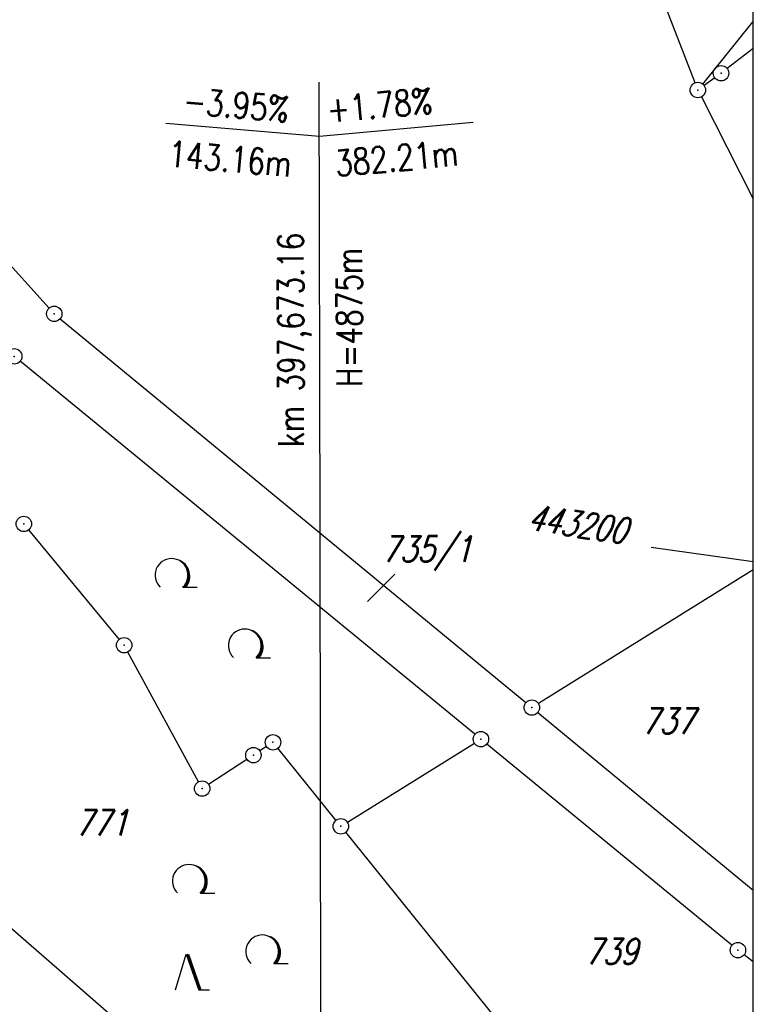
# Model space of a CAD drawing. Extents: x 0 to 1135, y 0 to 594.
# Tile 151 of 153: x 879 to 950, y 379 to 475. Entities that reach past the tile are written whole.
import ezdxf

# ---------------------------------------------------------------- set-up
doc = ezdxf.new("R2010")
doc.units = 0
doc.header["$LTSCALE"] = 2
doc.header["$MEASUREMENT"] = 0
doc.linetypes.add('AUSGEZOGEN', pattern=[0])
doc.layers.get('0').update_dxf_attribs({"color": 8, "linetype": 'AUSGEZOGEN'})
for name, color, linetype in [('FLSTNR', 8, 'AUSGEZOGEN'), ('GRENZL', 8, 'AUSGEZOGEN'), ('GRENZP', 8, 'AUSGEZOGEN'), ('NETZ', 250, 'AUSGEZOGEN'), ('NZ', 8, 'AUSGEZOGEN'), ('RAHMEN', 250, 'AUSGEZOGEN'), ('WALD', 8, 'AUSGEZOGEN')]:
    doc.layers.add(name, color=color, linetype=linetype)
doc.styles.add('ROMANS', font='romans.shx', dxfattribs={"width": 0.8})

# ---------------------------------------------------------------- blocks, each defined once
blk = doc.blocks.new('LW')
at = {"color": 0}
blk.add_line((1.183, 0.003), (2.575, 0.003), dxfattribs=at)
for centre, radius, start, end in [((0.065, 1.189), 1.6, 312.72017, 226.72491), ((0.169, 1.08), 1.681, 321.19916, 68.98443), ((0.083, 1.129), 1.668, 319.29157, 65.21007)]:
    blk.add_arc(centre, radius, start, end, dxfattribs=at)
blk = doc.blocks.new('NW')
at = {"color": 0}
for p, q in [((-1.088, 0), (-0.024, 3.474)), ((-0.024, 3.474), (1.193, -0.023)), ((0.077, 3.499), (1.294, 0.003)), ((0.189, 3.489), (1.406, -0.007)), ((1.177, -0.007), (2.227, 0.023))]:
    blk.add_line(p, q, dxfattribs=at)
blk = doc.blocks.new('GST')
at = {"color": 0}
blk.add_circle((0, 0), 0.75, dxfattribs=at)
blk.add_point((0, 0), dxfattribs=at)

msp = doc.modelspace()

# ---------------------------------------------------------------- linework, layer by layer
at = {"layer": 'FLSTNR'}
msp.add_line((915.144, 421.26), (912.469, 418.586), dxfattribs=at)
msp.add_line((915.144, 421.26), (912.469, 418.586), dxfattribs=at)
at = {"layer": 'GRENZL'}
for p, q in [((944.34, 469.017), (928.913, 509.16)), ((944.34, 469.017), (928.913, 509.16)), ((945.08, 468.9), (950, 474.982)), ((945.08, 468.9), (950, 474.982)), ((950, 472.363), (947.454, 470.404)), ((950, 472.363), (947.454, 470.404)), ((946.252, 469.507), (945.216, 468.757)), ((946.252, 469.507), (945.216, 468.757)), ((944.949, 467.649), (950, 457.738)), ((944.949, 467.649), (950, 457.738)), ((873.621, 455.85), (881.511, 447.116)), ((873.621, 455.85), (881.511, 447.116)), ((882.593, 446.083), (927.881, 408.757)), ((882.593, 446.083), (927.881, 408.757)), ((922.929, 405.68), (878.705, 441.949)), ((922.929, 405.68), (878.705, 441.949)), ((888.339, 414.913), (879.535, 425.555)), ((888.339, 414.913), (879.535, 425.555)), ((950, 421.667), (929.096, 408.675)), ((950, 421.667), (929.096, 408.675)), ((896.037, 401.062), (889.175, 413.677)), ((896.037, 401.062), (889.175, 413.677)), ((929.038, 407.803), (950, 390.525)), ((929.038, 407.803), (950, 390.525)), ((902.658, 404.49), (902.01, 404.066)), ((902.658, 404.49), (902.01, 404.066)), ((909.413, 397.317), (903.757, 404.317)), ((909.413, 397.317), (903.757, 404.317)), ((910.521, 397.129), (922.872, 404.808)), ((910.521, 397.129), (922.872, 404.808)), ((947.926, 385.167), (924.088, 404.728)), ((947.926, 385.167), (924.088, 404.728)), ((900.754, 403.246), (897.024, 400.813)), ((900.754, 403.246), (897.024, 400.813)), ((899.654, 367.821), (860.974, 401.469)), ((899.654, 367.821), (860.974, 401.469)), ((931.16, 370.407), (910.356, 396.15)), ((931.16, 370.407), (910.356, 396.15)), ((950, 383.574), (949.107, 384.242)), ((950, 383.574), (949.107, 384.242))]:
    msp.add_line(p, q, dxfattribs=at)
at = {"layer": 'NETZ'}
msp.add_line((949.98, 422.435), (940.079, 423.839), dxfattribs=at)
msp.add_line((949.98, 422.435), (940.079, 423.839), dxfattribs=at)
at = {"layer": 'NZ'}
for p, q in [((907.89, 425.737), (907.792, 469.087)), ((907.89, 425.737), (907.792, 469.087)), ((892.858, 465.108), (907.804, 463.835)), ((892.858, 465.108), (907.804, 463.835)), ((907.804, 463.835), (922.744, 465.176)), ((907.804, 463.835), (922.744, 465.176)), ((907.999, 340.669), (907.89, 425.737)), ((907.999, 340.669), (907.89, 425.737))]:
    msp.add_line(p, q, dxfattribs=at)
at = {"layer": 'RAHMEN'}
msp.add_line((950, 0), (950, 589), dxfattribs=at)
msp.add_line((950, 0), (950, 589), dxfattribs=at)

# ---------------------------------------------------------------- block references
at = {"layer": 'GRENZP'}
for p in [(946.86, 469.947), (946.86, 469.947), (944.609, 468.317), (944.609, 468.317), (882.014, 446.56), (882.014, 446.56), (878.125, 442.425), (878.125, 442.425), (879.057, 426.133), (879.057, 426.133), (888.817, 414.336), (888.817, 414.336), (928.459, 408.28), (928.459, 408.28), (923.508, 405.204), (923.508, 405.204), (903.286, 404.901), (903.286, 404.901), (901.382, 403.656), (901.382, 403.656), (896.396, 400.403), (896.396, 400.403), (909.884, 396.733), (909.884, 396.733), (948.506, 384.691), (948.506, 384.691)]:
    msp.add_blockref('GST', p, dxfattribs=at)
at = {"layer": 'WALD'}
for name, p in [('LW', (893.348, 419.968)), ('LW', (893.348, 419.968)), ('LW', (900.475, 413.118)), ('LW', (900.475, 413.118)), ('LW', (895.045, 390.23)), ('LW', (895.045, 390.23)), ('LW', (902.172, 383.38)), ('LW', (902.172, 383.38)), ('NW', (894.877, 380.83)), ('NW', (894.877, 380.83))]:
    msp.add_blockref(name, p, dxfattribs=at)

# ---------------------------------------------------------------- texts
at = {"layer": 'FLSTNR', "style": 'ROMANS', "oblique": 15, "width": 0.8}
for s, p in [('735/1', (913.899, 422.449)), ('735/1', (913.899, 422.449)), ('737', (939.136, 405.736)), ('737', (939.136, 405.736)), ('771', (884.054, 395.851)), ('771', (884.054, 395.851)), ('739', (933.626, 383.317)), ('739', (933.626, 383.317))]:
    msp.add_text(s, height=2.5, dxfattribs=at).set_placement(p)
at = {"layer": 'NETZ', "style": 'ROMANS', "oblique": 16.6, "width": 0.75}
msp.add_text('443200', height=2.5, rotation=351.9288, dxfattribs=at).set_placement((927.95, 425.559))
msp.add_text('443200', height=2.5, rotation=351.9288, dxfattribs=at).set_placement((927.95, 425.559))
at = {"layer": 'NZ', "style": 'ROMANS', "width": 0.8}
for s, rotation, p in [('-3.95%%%', 355.12921, (894.48, 466.059)), ('-3.95%%%', 355.12921, (894.48, 466.059)), ('+1.78%%%', 5.12921, (908.65, 465.148)), ('+1.78%%%', 5.12921, (908.65, 465.148)), ('143.16m', 355.12921, (893.03, 460.886)), ('143.16m', 355.12921, (893.03, 460.886)), ('382.21m', 5.12921, (909.423, 459.924)), ('382.21m', 5.12921, (909.423, 459.924)), ('km 397,673.16', 90.12921, (906.298, 433.613)), ('km 397,673.16', 90.12921, (906.298, 433.613)), ('H=4875m', 90.12921, (911.972, 439.459)), ('H=4875m', 90.12921, (911.972, 439.459))]:
    msp.add_text(s, height=2.5, rotation=rotation, dxfattribs=at).set_placement(p)

doc.saveas('drawing.dxf')
